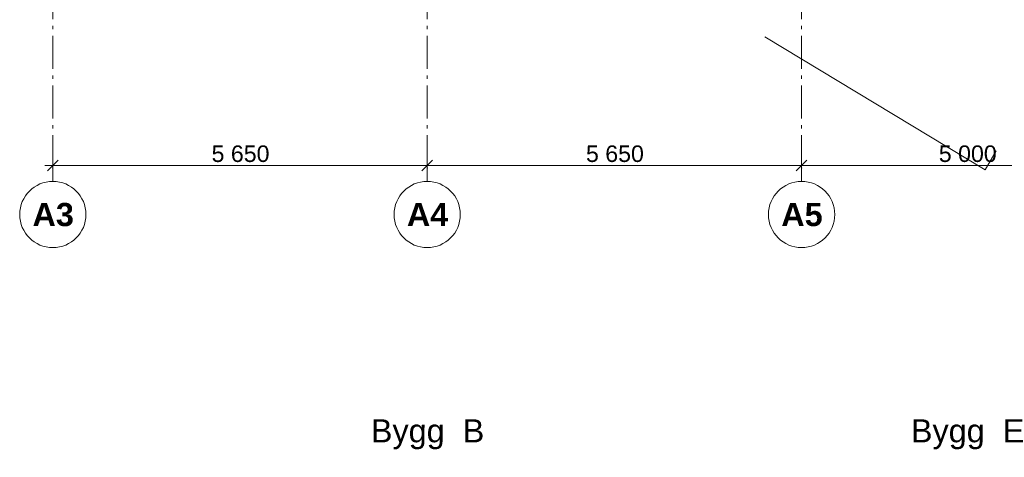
# Model space of a CAD drawing. Header units: millimetres. Extents: x -15957 to 238275, y -73214 to 42710.
# Tile 2 of 97: x -500 to 14359, y -7806 to -1198. Entities that reach past the tile are written whole.
import ezdxf

# ---------------------------------------------------------------- set-up
doc = ezdxf.new("R2010")
doc.units = ezdxf.units.MM
doc.header["$LTSCALE"] = 0.5
doc.header["$MEASUREMENT"] = 0
doc.linetypes.add('Akselinje', pattern=[1500, 1000, -200, 100, -200])
doc.linetypes.add('PLINE', pattern=[0])
for name, color, linetype in [('822- Modullinjer bygning', 7, 'Continuous'), ('838- Annen tekst(Nye konstruksjoner)', 7, 'Continuous'), ('842-M___1_100 Målsetting bygning', 7, 'Continuous')]:
    doc.layers.add(name, color=color, linetype=linetype)
doc.styles.add('GENERATED_STYLE_1', font='arial.ttf')
doc.styles.add('GENERATED_STYLE_2', font='arial.ttf')
doc.dimstyles.new('GENERATED_STYLE__3', dxfattribs={"dimtxt": 250, "dimasz": 152, "dimexe": 0.18, "dimexo": 0.0625, "dimgap": 0, "dimtad": 1, "dimtih": 1, "dimtoh": 1, "dimdec": 0, "dimzin": 0, "dimdsep": 46, "dimtxsty": 'GENERATED_STYLE_1', "dimblk": 'ARROWHEAD_6', "dimblk1": 'ARROWHEAD_6', "dimblk2": 'ARROWHEAD_6', "dimcen": 0.09, "dimse1": 1, "dimse2": 1, "dimclrd": 7, "dimclre": 7, "dimclrt": 7, "dimadec": 1, "dimazin": 0, "dimtfac": 1, "dimtdec": 4, "dimtmove": 0, "dimatfit": 3, "dimfxl": 1, "dimtolj": 1, "dimtzin": 0, "dimarcsym": 0})

# ---------------------------------------------------------------- blocks, each defined once
blk = doc.blocks.new('*D15')
at = {"layer": '842-M___1_100 Målsetting bygning', "color": 7, "linetype": 'PLINE', "lineweight": 5}
for p, q in [((0, -3550), (0, -3250)), ((5650, -3550), (5650, -3250)), ((-120, -3400), (0, -3400)), ((80, -3320), (-80, -3480)), ((0, -3400), (5650, -3400)), ((5730, -3320), (5570, -3480))]:
    blk.add_line(p, q, dxfattribs=at)
at = {"layer": '842-M___1_100 Målsetting bygning', "color": 7, "lineweight": 5, "insert": (2396, -3350), "char_height": 250, "attachment_point": 7, "style": 'GENERATED_STYLE_1'}
blk.add_mtext('\\A1;{\\pql;\\fArial|b0|i0|c0|p0;\\W1.000000;5\xa0650}', dxfattribs=at)
blk = doc.blocks.new('ARROWHEAD_6')
at = {"color": 0, "linetype": 'Continuous', "lineweight": 0}
for p, q in [((0, 0), (-1, 0)), ((-0.5, -0.5), (0.5, 0.5))]:
    blk.add_line(p, q, dxfattribs=at)
blk = doc.blocks.new('*D16')
at = {"layer": '842-M___1_100 Målsetting bygning', "color": 7, "linetype": 'PLINE', "lineweight": 5}
for p, q in [((5650, -3550), (5650, -3250)), ((11300, -3550), (11300, -3250)), ((5730, -3320), (5570, -3480)), ((5650, -3400), (11300, -3400)), ((11380, -3320), (11220, -3480))]:
    blk.add_line(p, q, dxfattribs=at)
at = {"layer": '842-M___1_100 Målsetting bygning', "color": 7, "lineweight": 5, "insert": (8046, -3350), "char_height": 250, "attachment_point": 7, "style": 'GENERATED_STYLE_1'}
blk.add_mtext('\\A1;{\\pql;\\fArial|b0|i0|c0|p0;\\W1.000000;5\xa0650}', dxfattribs=at)
blk = doc.blocks.new('*D17')
at = {"layer": '842-M___1_100 Målsetting bygning', "color": 7, "linetype": 'PLINE', "lineweight": 5}
for p, q in [((11300, -3550), (11300, -3250)), ((16300, -3550), (16300, -3250)), ((11380, -3320), (11220, -3480)), ((11300, -3400), (16300, -3400)), ((16380, -3320), (16220, -3480))]:
    blk.add_line(p, q, dxfattribs=at)
at = {"layer": '842-M___1_100 Målsetting bygning', "color": 7, "lineweight": 5, "insert": (13371, -3350), "char_height": 250, "attachment_point": 7, "style": 'GENERATED_STYLE_1'}
blk.add_mtext('\\A1;{\\pql;\\fArial|b0|i0|c0|p0;\\W1.000000;5\xa0000}', dxfattribs=at)

msp = doc.modelspace()

# ---------------------------------------------------------------- linework, layer by layer
at = {"color": 95, "linetype": 'PLINE', "lineweight": 9, "true_color": 0x41c341}
msp.add_lwpolyline([(10744.2, -1455.1), (14069.5, -3463.7), (14238.3, -3176.8)], dxfattribs=at)
at = {"layer": '822- Modullinjer bygning', "color": 94, "linetype": 'Akselinje', "lineweight": 18}
for p, q in [((0, -3439.6), (0, 35014.1)), ((5650, -3439.6), (5650, 21085.4)), ((11300, -3439.6), (11300, 21085.4)), ((0, -3439.6), (0, -3639.6)), ((5650, -3439.6), (5650, -3639.6)), ((11300, -3439.6), (11300, -3639.6))]:
    msp.add_line(p, q, dxfattribs=at)
at = {"layer": '822- Modullinjer bygning', "color": 7, "linetype": 'PLINE', "lineweight": 18}
for centre in [(0, -4139.6), (5650, -4139.6), (11300, -4139.6)]:
    msp.add_circle(centre, 500, dxfattribs=at)
at = {"layer": '822- Modullinjer bygning', "color": 94, "linetype": 'Akselinje', "lineweight": 18}
for p in [(0, -3439.6), (0, -3439.6), (5650, -3439.6), (5650, -3439.6), (11300, -3439.6), (11300, -3439.6)]:
    msp.add_point(p, dxfattribs=at)

# ---------------------------------------------------------------- texts
at = {"layer": '822- Modullinjer bygning', "color": 7, "lineweight": 18, "char_height": 350, "attachment_point": 1, "style": 'GENERATED_STYLE_2'}
for s, insert in [('\\A1;{\\pql;\\pt0;\\fArial|b1|i0|c0|p0;\\W1.000000;A3}', (-306.8, -3964.6)), ('\\A1;{\\pql;\\pt0;\\fArial|b1|i0|c0|p0;\\W1.000000;A4}', (5343.2, -3964.6)), ('\\A1;{\\pql;\\pt0;\\fArial|b1|i0|c0|p0;\\W1.000000;A5}', (10993.2, -3964.6))]:
    msp.add_mtext(s, dxfattribs=dict(at, insert=insert))
at = {"layer": '838- Annen tekst(Nye konstruksjoner)', "color": 7, "linetype": 'Continuous', "lineweight": 9, "char_height": 350, "attachment_point": 7, "style": 'GENERATED_STYLE_1'}
for s, insert in [('\\A1;{\\pql;\\fArial|b0|i0|c0|p0;\\W1.000000;Bygg  B}', (4799.7, -7686.9)), ('\\A1;{\\pql;\\fArial|b0|i0|c0|p0;\\W1.000000;Bygg  E}', (12949.7, -7686.9))]:
    msp.add_mtext(s, dxfattribs=dict(at, insert=insert))

# ---------------------------------------------------------------- dimensions: what is measured, and where the dimension line sits
at = {"layer": '842-M___1_100 Målsetting bygning', "color": 7, "linetype": 'Continuous', "lineweight": 5}
for base, p1, p2, picture, middle in [((5650, -3399.6), (0, -5564.7), (5650, -6096.4), '*D15', (2824.9, -3224.6)), ((11300, -3399.6), (5650, -6096.4), (11300, -5760.6), '*D16', (8474.9, -3224.6)), ((16300, -3399.6), (11300, -5760.6), (16300, -5396.8), '*D17', (13799.9, -3224.6))]:
    dim = msp.add_linear_dim(base=base, p1=p1, p2=p2, dimstyle='GENERATED_STYLE__3', dxfattribs=at)
    dim.commit()
    dim.dimension.update_dxf_attribs({"geometry": picture, "text_midpoint": middle, "dimtype": 160})

doc.saveas('drawing.dxf')
